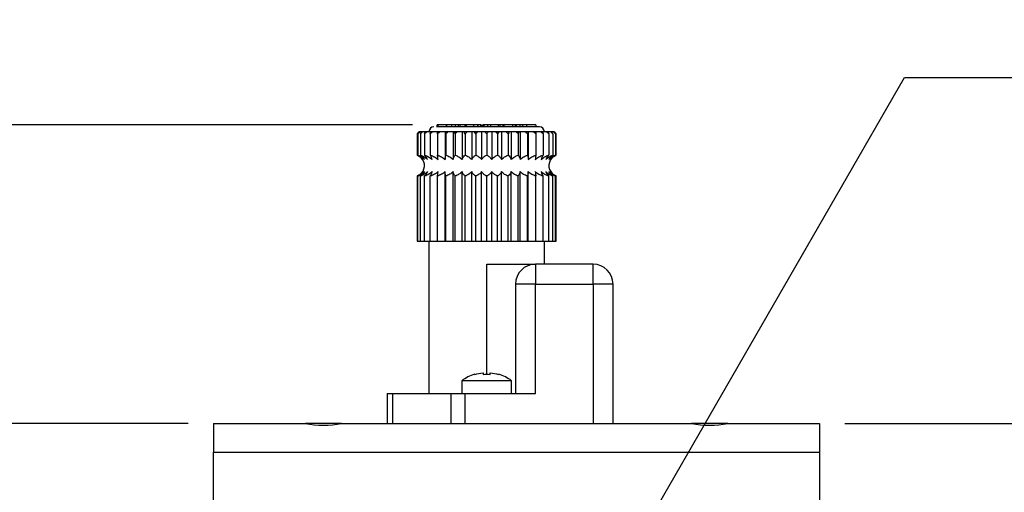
# Model space of a CAD drawing. Header units: millimetres. Extents: x 13 to 546, y 13 to 419.
# Tile 4 of 16: x 107 to 206, y 168 to 216. Entities that reach past the tile are written whole.
import ezdxf

# ---------------------------------------------------------------- set-up
doc = ezdxf.new("R2010")
doc.units = ezdxf.units.MM
doc.header["$LTSCALE"] = 2
doc.layers.add('DIMENSIONS', color=140, linetype='Continuous', lineweight=25)
doc.styles.add('SLDTEXTSTYLE0', font='TXT', dxfattribs={"width": 0.7})
doc.dimstyles.new('SLDDIMSTYLE1', dxfattribs={"dimtxt": 4.316016, "dimasz": 6.604, "dimexe": 0, "dimexo": 0.0625, "dimgap": 1.079004, "dimtad": 0, "dimtih": 1, "dimtoh": 1, "dimrnd": 1e-09, "dimzin": 12, "dimdsep": 46, "dimtxsty": 'SLDTEXTSTYLE0', "dimsah": 1, "dimcen": 0.09, "dimadec": 0, "dimazin": 3, "dimtfac": 1, "dimtofl": 0, "dimtmove": 0, "dimatfit": 3, "dimfxl": 0, "dimfrac": 2, "dimtolj": 1, "dimtzin": 12, "dimarcsym": 0})
doc.dimstyles.new('SLDDIMSTYLE3', dxfattribs={"dimtxt": 4.316016, "dimasz": 6.604, "dimexe": 0, "dimexo": 0.0625, "dimgap": 1.079004, "dimtad": 0, "dimtih": 1, "dimtoh": 1, "dimrnd": 1e-09, "dimzin": 12, "dimdsep": 46, "dimtxsty": 'SLDTEXTSTYLE0', "dimsah": 1, "dimcen": 0, "dimadec": 0, "dimazin": 3, "dimtfac": 1, "dimtofl": 0, "dimtmove": 0, "dimatfit": 3, "dimfxl": 0, "dimfrac": 2, "dimtolj": 1, "dimtzin": 12, "dimarcsym": 0})

# ---------------------------------------------------------------- blocks, each defined once
blk = doc.blocks.new('_D_1')
at = {"layer": 'DIMENSIONS'}
for p, q in [((189.831, 175.306), (242.691, 175.306)), ((236.341, 175.306), (236.341, 153.745)), ((229.929, 145.919), (228.479, 145.919)), ((228.479, 145.919), (228.479, 139.06)), ((242.754, 145.919), (244.203, 145.919)), ((244.203, 145.919), (244.203, 139.06)), ((228.479, 139.06), (229.929, 139.06)), ((244.203, 139.06), (242.754, 139.06)), ((236.341, 114.606), (236.341, 138.094)), ((188.321, 114.606), (242.691, 114.606))]:
    blk.add_line(p, q, dxfattribs=at)
for points in [[(236.341, 175.306), (235.325, 168.702), (237.357, 168.702)], [(236.341, 114.606), (237.357, 121.21), (235.325, 121.21)]]:
    blk.add_solid(points, dxfattribs=at)
at = {"layer": 'DIMENSIONS', "char_height": 4.2333, "attachment_point": 1, "style": 'SLDTEXTSTYLE0'}
for s, insert in [('60.7', (229.929, 152.343)), ('2.39', (229.929, 144.517))]:
    blk.add_mtext(s, dxfattribs=dict(at, insert=insert))
blk = doc.blocks.new('_D_3')
at = {"layer": 'DIMENSIONS'}
for p, q in [((123.851, 175.306), (82.741, 175.306)), ((89.091, 175.306), (89.091, 148.559)), ((82.679, 140.733), (81.229, 140.733)), ((81.229, 140.733), (81.229, 133.873)), ((95.504, 140.733), (96.953, 140.733)), ((96.953, 140.733), (96.953, 133.873)), ((81.229, 133.873), (82.679, 133.873)), ((96.953, 133.873), (95.504, 133.873)), ((89.091, 104.606), (89.091, 132.907)), ((124.051, 104.606), (82.741, 104.606))]:
    blk.add_line(p, q, dxfattribs=at)
for points in [[(89.091, 175.306), (88.075, 168.702), (90.107, 168.702)], [(89.091, 104.606), (90.107, 111.21), (88.075, 111.21)]]:
    blk.add_solid(points, dxfattribs=at)
at = {"layer": 'DIMENSIONS', "char_height": 4.2333, "attachment_point": 1, "style": 'SLDTEXTSTYLE0'}
for s, insert in [('70.7', (82.679, 147.156)), ('2.78', (82.679, 139.33))]:
    blk.add_mtext(s, dxfattribs=dict(at, insert=insert))
blk = doc.blocks.new('_D_4')
at = {"layer": 'DIMENSIONS'}
for p, q in [((146.38, 205.306), (46.741, 205.306)), ((53.091, 205.306), (53.091, 160.607)), ((46.679, 152.781), (45.229, 152.781)), ((45.229, 152.781), (45.229, 145.921)), ((59.504, 152.781), (60.953, 152.781)), ((60.953, 152.781), (60.953, 145.921)), ((45.229, 145.921), (46.679, 145.921)), ((60.953, 145.921), (59.504, 145.921)), ((53.091, 104.606), (53.091, 144.955)), ((124.051, 104.606), (46.741, 104.606))]:
    blk.add_line(p, q, dxfattribs=at)
for points in [[(53.091, 205.306), (52.075, 198.702), (54.107, 198.702)], [(53.091, 104.606), (54.107, 111.21), (52.075, 111.21)]]:
    blk.add_solid(points, dxfattribs=at)
at = {"layer": 'DIMENSIONS', "char_height": 4.2333, "attachment_point": 1, "style": 'SLDTEXTSTYLE0'}
for s, insert in [('100.7', (44.883, 159.204)), ('3.96', (46.679, 151.378))]:
    blk.add_mtext(s, dxfattribs=dict(at, insert=insert))
blk = doc.blocks.new('_D_5')
at = {"layer": 'DIMENSIONS'}
for p, q in [((158.466, 145.321), (195.836, 210.047)), ((195.836, 210.047), (206.949, 210.047))]:
    blk.add_line(p, q, dxfattribs=at)
blk.add_solid([(158.466, 145.321), (162.648, 150.532), (160.889, 151.548)], dxfattribs=at)
at = {"layer": 'DIMENSIONS', "attachment_point": 1, "style": 'SLDTEXTSTYLE0'}
for s, insert, char_height in [('G1/4', (230.185, 215.504), 4.2333), ('GAUGE / AIR PORT', (210.124, 208.644), 4.23333)]:
    blk.add_mtext(s, dxfattribs=dict(at, insert=insert, char_height=char_height))

msp = doc.modelspace()

# ---------------------------------------------------------------- linework, layer by layer
for p, q in [((148.875, 205.106), (148.875, 205.306)), ((148.92, 205.306), (148.875, 205.306)), ((148.92, 205.306), (148.92, 205.106)), ((149.783, 205.306), (148.92, 205.306)), ((149.783, 205.306), (149.783, 205.106)), ((149.796, 205.306), (149.783, 205.306)), ((149.796, 205.306), (149.796, 205.106)), ((150.295, 205.306), (149.796, 205.306)), ((150.295, 205.306), (150.295, 205.106)), ((150.682, 205.306), (150.295, 205.306)), ((150.682, 205.306), (150.682, 205.106)), ((150.971, 205.306), (150.682, 205.306)), ((150.971, 205.306), (150.971, 205.106)), ((151.153, 205.306), (150.971, 205.306)), ((151.153, 205.306), (151.153, 205.106)), ((151.646, 205.306), (151.153, 205.306)), ((151.646, 205.306), (151.646, 205.106)), ((151.776, 205.306), (151.646, 205.306)), ((151.776, 205.306), (151.776, 205.106)), ((152.509, 205.306), (151.776, 205.306)), ((152.509, 205.306), (152.509, 205.106)), ((152.958, 205.306), (152.509, 205.306)), ((152.958, 205.306), (152.958, 205.106)), ((152.961, 205.306), (152.958, 205.306)), ((152.961, 205.106), (152.961, 205.306)), ((153.232, 205.306), (152.961, 205.306)), ((153.232, 205.306), (153.232, 205.106)), ((153.291, 205.306), (153.232, 205.306)), ((153.291, 205.306), (153.291, 205.106)), ((153.471, 205.106), (153.471, 205.306)), ((153.551, 205.306), (153.471, 205.306)), ((153.551, 205.306), (153.551, 205.106)), ((153.565, 205.106), (153.565, 205.306)), ((153.908, 205.306), (153.565, 205.306)), ((153.908, 205.306), (153.908, 205.106)), ((154.216, 205.306), (153.908, 205.306)), ((154.216, 205.306), (154.216, 205.106)), ((155, 205.306), (154.216, 205.306)), ((155, 205.306), (155, 205.106)), ((155.165, 205.306), (155, 205.306)), ((155.165, 205.306), (155.165, 205.106)), ((155.473, 205.306), (155.165, 205.306)), ((155.473, 205.306), (155.473, 205.106)), ((155.502, 205.306), (155.502, 205.106)), ((155.565, 205.306), (155.502, 205.306)), ((155.565, 205.306), (155.565, 205.106)), ((156.421, 205.306), (155.565, 205.306)), ((156.421, 205.306), (156.421, 205.106)), ((156.753, 205.306), (156.421, 205.306)), ((156.753, 205.106), (156.753, 205.306)), ((156.822, 205.306), (156.753, 205.306)), ((156.822, 205.306), (156.822, 205.106)), ((157.22, 205.306), (156.822, 205.306)), ((157.22, 205.106), (157.22, 205.306)), ((157.45, 205.306), (157.22, 205.306)), ((157.45, 205.306), (157.45, 205.106)), ((157.829, 205.306), (157.45, 205.306)), ((157.829, 205.306), (157.829, 205.106)), ((158.771, 205.306), (157.829, 205.306)), ((158.771, 205.306), (158.771, 205.106)), ((147.041, 204.606), (146.841, 204.406)), ((146.841, 204.406), (146.841, 202.249)), ((146.928, 204.406), (146.928, 202.249)), ((147.044, 204.606), (147.041, 204.606)), ((147.1, 204.606), (147.044, 204.606)), ((147.154, 204.606), (147.1, 204.606)), ((147.323, 204.606), (147.154, 204.606)), ((147.184, 204.406), (147.184, 202.249)), ((147.43, 204.606), (147.323, 204.606)), ((147.706, 204.606), (147.43, 204.606)), ((147.604, 204.406), (147.604, 202.249)), ((147.863, 204.606), (147.706, 204.606)), ((148.24, 204.606), (147.863, 204.606)), ((148.178, 204.406), (148.178, 202.249)), ((148.443, 204.606), (148.24, 204.606)), ((148.913, 204.606), (148.443, 204.606)), ((148.892, 204.406), (148.892, 202.249)), ((149.157, 204.606), (148.913, 204.606)), ((149.666, 204.606), (149.157, 204.606)), ((149.666, 204.606), (149.666, 201.808)), ((149.706, 204.606), (149.666, 204.606)), ((149.985, 204.606), (149.706, 204.606)), ((149.727, 204.406), (149.727, 202.249)), ((150.482, 204.606), (149.985, 204.606)), ((150.482, 204.606), (150.482, 201.808)), ((150.601, 204.606), (150.482, 204.606)), ((150.909, 204.606), (150.601, 204.606)), ((150.663, 204.406), (150.663, 202.249)), ((151.381, 204.606), (150.909, 204.606)), ((151.381, 204.606), (151.381, 201.808)), ((151.577, 204.606), (151.381, 204.606)), ((151.905, 204.606), (151.577, 204.606)), ((151.678, 204.406), (151.678, 202.249)), ((152.341, 204.606), (151.905, 204.606)), ((152.341, 204.606), (152.341, 201.808)), ((152.607, 204.606), (152.341, 204.606)), ((152.949, 204.606), (152.607, 204.606)), ((152.746, 204.406), (152.746, 202.249)), ((153.337, 204.606), (152.949, 204.606)), ((153.337, 204.606), (153.337, 201.808)), ((153.669, 204.606), (153.337, 204.606)), ((154.014, 204.606), (153.669, 204.606)), ((153.841, 204.406), (153.841, 202.249)), ((154.346, 204.606), (154.014, 204.606)), ((154.346, 204.606), (154.346, 201.808)), ((154.734, 204.606), (154.346, 204.606)), ((155.075, 204.606), (154.734, 204.606)), ((154.936, 204.406), (154.936, 202.249)), ((155.342, 204.606), (155.075, 204.606)), ((155.342, 204.606), (155.342, 201.808)), ((155.778, 204.606), (155.342, 204.606)), ((156.106, 204.606), (155.778, 204.606)), ((156.005, 204.406), (156.005, 202.249)), ((156.302, 204.606), (156.106, 204.606)), ((156.302, 204.606), (156.302, 201.808)), ((156.774, 204.606), (156.302, 204.606)), ((157.081, 204.606), (156.774, 204.606)), ((157.019, 204.406), (157.019, 202.249)), ((157.201, 204.606), (157.081, 204.606)), ((157.201, 204.606), (157.201, 201.808)), ((157.697, 204.606), (157.201, 204.606)), ((157.977, 204.606), (157.697, 204.606)), ((157.956, 204.406), (157.956, 202.249)), ((158.017, 204.606), (157.977, 204.606)), ((158.017, 204.606), (158.017, 201.808)), ((158.526, 204.606), (158.017, 204.606)), ((158.77, 204.606), (158.526, 204.606)), ((159.239, 204.606), (158.77, 204.606)), ((158.791, 204.406), (158.791, 202.249)), ((159.442, 204.606), (159.239, 204.606)), ((159.82, 204.606), (159.442, 204.606)), ((159.505, 204.406), (159.505, 202.249)), ((159.977, 204.606), (159.82, 204.606)), ((160.253, 204.606), (159.977, 204.606)), ((160.078, 204.406), (160.078, 202.249)), ((160.36, 204.606), (160.253, 204.606)), ((160.528, 204.606), (160.36, 204.606)), ((160.499, 204.406), (160.499, 202.249)), ((160.583, 204.606), (160.528, 204.606)), ((160.639, 204.606), (160.583, 204.606)), ((160.641, 204.606), (160.639, 204.606)), ((160.841, 204.406), (160.641, 204.606)), ((160.755, 204.406), (160.755, 202.249)), ((160.841, 202.249), (160.841, 204.406)), ((146.848, 202.247), (146.881, 202.235)), ((146.841, 200.163), (146.841, 193.606)), ((146.928, 193.606), (146.928, 200.163)), ((147.184, 193.606), (147.184, 200.163)), ((147.604, 193.606), (147.604, 200.163)), ((148.178, 193.606), (148.178, 200.163)), ((148.892, 193.606), (148.892, 200.163)), ((149.666, 193.606), (149.666, 200.604)), ((149.727, 193.606), (149.727, 200.163)), ((150.482, 193.606), (150.482, 200.604)), ((150.663, 193.606), (150.663, 200.163)), ((151.381, 193.606), (151.381, 200.604)), ((151.678, 193.606), (151.678, 200.163)), ((152.341, 193.606), (152.341, 200.604)), ((152.746, 193.606), (152.746, 200.163)), ((153.337, 193.606), (153.337, 200.604)), ((153.841, 193.606), (153.841, 200.163)), ((154.346, 193.606), (154.346, 200.604)), ((154.936, 193.606), (154.936, 200.163)), ((155.342, 193.606), (155.342, 200.604)), ((156.005, 193.606), (156.005, 200.163)), ((156.302, 193.606), (156.302, 200.604)), ((157.019, 193.606), (157.019, 200.163)), ((157.201, 193.606), (157.201, 200.604)), ((157.956, 193.606), (157.956, 200.163)), ((158.017, 193.606), (158.017, 200.604)), ((158.791, 193.606), (158.791, 200.163)), ((159.505, 193.606), (159.505, 200.163)), ((160.078, 193.606), (160.078, 200.163)), ((160.499, 193.606), (160.499, 200.163)), ((160.755, 193.606), (160.755, 200.163)), ((160.835, 200.165), (160.802, 200.178)), ((160.841, 193.606), (160.841, 200.163)), ((146.841, 193.606), (146.928, 193.606)), ((146.928, 193.606), (147.184, 193.606)), ((147.184, 193.606), (147.604, 193.606)), ((147.604, 193.606), (148.178, 193.606)), ((148.041, 193.606), (148.041, 178.306)), ((148.178, 193.606), (148.892, 193.606)), ((148.892, 193.606), (149.666, 193.606)), ((149.666, 193.606), (149.727, 193.606)), ((149.727, 193.606), (150.482, 193.606)), ((150.482, 193.606), (150.663, 193.606)), ((150.663, 193.606), (151.381, 193.606)), ((151.381, 193.606), (151.678, 193.606)), ((151.678, 193.606), (152.341, 193.606)), ((152.341, 193.606), (152.746, 193.606)), ((152.746, 193.606), (153.337, 193.606)), ((153.337, 193.606), (153.841, 193.606)), ((153.841, 193.606), (154.346, 193.606)), ((154.346, 193.606), (154.936, 193.606)), ((154.936, 193.606), (155.342, 193.606)), ((155.342, 193.606), (156.005, 193.606)), ((156.005, 193.606), (156.302, 193.606)), ((156.302, 193.606), (157.019, 193.606)), ((157.019, 193.606), (157.201, 193.606)), ((157.201, 193.606), (157.956, 193.606)), ((157.956, 193.606), (158.017, 193.606)), ((158.017, 193.606), (158.791, 193.606)), ((158.791, 193.606), (159.505, 193.606)), ((159.505, 193.606), (160.078, 193.606)), ((159.641, 191.306), (159.641, 193.606)), ((160.078, 193.606), (160.499, 193.606)), ((160.499, 193.606), (160.755, 193.606)), ((160.755, 193.606), (160.841, 193.606)), ((153.841, 191.306), (158.741, 191.306)), ((153.841, 180.252), (153.841, 191.306)), ((158.741, 191.306), (158.741, 189.306)), ((164.541, 191.306), (158.741, 191.306)), ((164.541, 189.306), (164.541, 191.306)), ((158.741, 189.306), (156.741, 189.306)), ((156.741, 189.306), (156.741, 178.306)), ((158.741, 178.306), (158.741, 189.306)), ((158.741, 189.306), (164.541, 189.306)), ((166.541, 189.306), (164.541, 189.306)), ((164.541, 189.306), (164.541, 175.306)), ((166.541, 175.306), (166.541, 189.306)), ((152.641, 180.252), (152.641, 180.236)), ((153.476, 180.395), (153.476, 180.236)), ((154.206, 180.236), (154.206, 180.395)), ((155.041, 180.236), (155.041, 180.252)), ((151.341, 179.606), (151.341, 178.306)), ((156.341, 179.606), (151.341, 179.606)), ((156.341, 178.306), (156.341, 179.606)), ((143.841, 178.306), (143.841, 175.306)), ((143.841, 178.306), (144.427, 178.306)), ((144.427, 175.306), (144.427, 178.306)), ((144.427, 178.306), (150.256, 178.306)), ((150.256, 178.306), (150.256, 175.306)), ((150.256, 178.306), (151.67, 178.306)), ((151.67, 175.306), (151.67, 178.306)), ((151.67, 178.306), (158.741, 178.306)), ((126.391, 175.306), (126.391, 172.419)), ((126.391, 175.306), (135.617, 175.306)), ((139.266, 175.306), (135.617, 175.306)), ((139.266, 175.306), (174.417, 175.306)), ((178.066, 175.306), (174.417, 175.306)), ((178.066, 175.306), (187.291, 175.306)), ((187.291, 175.306), (187.291, 172.419)), ((126.391, 172.419), (187.291, 172.419)), ((126.391, 160.306), (126.391, 172.419)), ((187.291, 172.419), (187.291, 160.306))]:
    msp.add_line(p, q)
for centre, radius, start, end in [((148.541, 204.606), 0.5, 90, 180), ((159.141, 204.606), 0.5, 0, 90), ((146.491, 201.206), 1.1, 317.18379, 59.09101), ((161.191, 201.206), 1.1, 137.18379, 239.09101), ((158.741, 189.306), 2, 90, 180), ((164.541, 189.306), 2, 0, 90), ((153.841, 176.206), 4.22, 106.52061, 126.32872), ((153.841, 176.206), 4.22, 53.67128, 73.47939)]:
    msp.add_arc(centre, radius, start, end)
for centre in [(137.441, 178.424), (176.241, 178.424)]:
    msp.add_ellipse(centre, major_axis=(5.7, 0), ratio=0.57735, start_param=4.386506, end_param=5.038272)
for points, knots in [([(159.117, 205.106), (159.123, 205.106), (159.145, 205.106), (158.967, 205.106), (158.596, 205.106), (158.029, 205.106), (157.306, 205.106), (156.448, 205.106), (155.49, 205.106), (154.468, 205.106), (153.423, 205.106), (152.394, 205.106), (151.42, 205.106), (150.539, 205.106), (149.787, 205.106), (149.179, 205.106), (148.927, 205.106), (148.801, 205.106)], [0, 0, 0, 0, 0.027769, 0.097213, 0.166658, 0.236102, 0.305542, 0.374985, 0.444439, 0.513893, 0.583336, 0.652776, 0.72222, 0.791666, 0.86111, 0.930559, 1, 1, 1, 1]), ([(146.841, 202.249), (146.953, 202.211), (147.06, 202.157), (147.26, 202.011), (147.353, 201.92), (147.432, 201.808)], [0, 0, 0, 0, 0.5, 0.5, 1, 1, 1, 1]), ([(147.432, 201.808), (147.365, 201.92), (147.287, 202.009), (147.116, 202.156), (147.023, 202.211), (146.928, 202.249)], [0, 0, 0, 0, 0.5, 0.5, 1, 1, 1, 1]), ([(146.928, 202.249), (147.053, 202.211), (147.172, 202.157), (147.397, 202.011), (147.502, 201.92), (147.59, 201.808)], [0, 0, 0, 0, 0.5, 0.5, 1, 1, 1, 1]), ([(147.59, 201.808), (147.536, 201.92), (147.473, 202.009), (147.335, 202.156), (147.261, 202.211), (147.184, 202.249)], [0, 0, 0, 0, 0.5, 0.5, 1, 1, 1, 1]), ([(147.184, 202.249), (147.32, 202.211), (147.449, 202.157), (147.693, 202.011), (147.806, 201.92), (147.902, 201.808)], [0, 0, 0, 0, 0.5, 0.5, 1, 1, 1, 1]), ([(147.902, 201.808), (147.862, 201.92), (147.816, 202.009), (147.715, 202.156), (147.661, 202.211), (147.604, 202.249)], [0, 0, 0, 0, 0.5, 0.5, 1, 1, 1, 1]), ([(147.604, 202.249), (147.747, 202.211), (147.883, 202.157), (148.14, 202.011), (148.259, 201.92), (148.36, 201.808)], [0, 0, 0, 0, 0.5, 0.5, 1, 1, 1, 1]), ([(148.36, 201.808), (148.335, 201.92), (148.307, 202.009), (148.246, 202.156), (148.213, 202.211), (148.178, 202.249)], [0, 0, 0, 0, 0.5, 0.5, 1, 1, 1, 1]), ([(148.178, 202.249), (148.325, 202.211), (148.464, 202.157), (148.727, 202.011), (148.85, 201.92), (148.953, 201.808)], [0, 0, 0, 0, 0.5, 0.5, 1, 1, 1, 1]), ([(148.953, 201.808), (148.944, 201.92), (148.935, 202.009), (148.914, 202.156), (148.903, 202.211), (148.892, 202.249)], [0, 0, 0, 0, 0.5, 0.5, 1, 1, 1, 1]), ([(148.892, 202.249), (149.038, 202.211), (149.178, 202.157), (149.44, 202.011), (149.563, 201.92), (149.666, 201.808)], [0, 0, 0, 0, 0.5, 0.5, 1, 1, 1, 1]), ([(149.666, 201.808), (149.674, 201.92), (149.684, 202.009), (149.704, 202.156), (149.715, 202.211), (149.727, 202.249)], [0, 0, 0, 0, 0.5, 0.5, 1, 1, 1, 1]), ([(149.727, 202.249), (149.87, 202.211), (150.006, 202.157), (150.262, 202.011), (150.382, 201.92), (150.482, 201.808)], [0, 0, 0, 0, 0.5, 0.5, 1, 1, 1, 1]), ([(150.482, 201.808), (150.506, 201.92), (150.534, 202.009), (150.596, 202.156), (150.629, 202.211), (150.663, 202.249)], [0, 0, 0, 0, 0.5, 0.5, 1, 1, 1, 1]), ([(150.663, 202.249), (150.799, 202.211), (150.929, 202.157), (151.172, 202.011), (151.286, 201.92), (151.381, 201.808)], [0, 0, 0, 0, 0.5, 0.5, 1, 1, 1, 1]), ([(151.381, 201.808), (151.421, 201.92), (151.467, 202.009), (151.567, 202.156), (151.622, 202.211), (151.678, 202.249)], [0, 0, 0, 0, 0.5, 0.5, 1, 1, 1, 1]), ([(151.678, 202.249), (151.804, 202.211), (151.923, 202.157), (152.148, 202.011), (152.252, 201.92), (152.341, 201.808)], [0, 0, 0, 0, 0.5, 0.5, 1, 1, 1, 1]), ([(152.341, 201.808), (152.395, 201.92), (152.457, 202.009), (152.595, 202.156), (152.669, 202.211), (152.746, 202.249)], [0, 0, 0, 0, 0.5, 0.5, 1, 1, 1, 1]), ([(152.746, 202.249), (152.858, 202.211), (152.965, 202.157), (153.165, 202.011), (153.258, 201.92), (153.337, 201.808)], [0, 0, 0, 0, 0.5, 0.5, 1, 1, 1, 1]), ([(153.337, 201.808), (153.404, 201.92), (153.482, 202.009), (153.653, 202.156), (153.746, 202.211), (153.841, 202.249)], [0, 0, 0, 0, 0.5, 0.5, 1, 1, 1, 1]), ([(153.841, 202.249), (153.937, 202.211), (154.028, 202.157), (154.199, 202.011), (154.279, 201.92), (154.346, 201.808)], [0, 0, 0, 0, 0.5, 0.5, 1, 1, 1, 1]), ([(154.346, 201.808), (154.425, 201.92), (154.516, 202.009), (154.716, 202.156), (154.824, 202.211), (154.936, 202.249)], [0, 0, 0, 0, 0.5, 0.5, 1, 1, 1, 1]), ([(154.936, 202.249), (155.013, 202.211), (155.086, 202.157), (155.224, 202.011), (155.288, 201.92), (155.342, 201.808)], [0, 0, 0, 0, 0.5, 0.5, 1, 1, 1, 1]), ([(155.342, 201.808), (155.431, 201.92), (155.533, 202.009), (155.757, 202.156), (155.879, 202.211), (156.005, 202.249)], [0, 0, 0, 0, 0.5, 0.5, 1, 1, 1, 1]), ([(156.005, 202.249), (156.061, 202.211), (156.114, 202.157), (156.215, 202.011), (156.262, 201.92), (156.302, 201.808)], [0, 0, 0, 0, 0.5, 0.5, 1, 1, 1, 1]), ([(156.302, 201.808), (156.398, 201.92), (156.508, 202.009), (156.751, 202.156), (156.883, 202.211), (157.019, 202.249)], [0, 0, 0, 0, 0.5, 0.5, 1, 1, 1, 1]), ([(157.019, 202.249), (157.054, 202.211), (157.086, 202.157), (157.148, 202.011), (157.177, 201.92), (157.201, 201.808)], [0, 0, 0, 0, 0.5, 0.5, 1, 1, 1, 1]), ([(157.201, 201.808), (157.301, 201.92), (157.418, 202.009), (157.674, 202.156), (157.813, 202.211), (157.956, 202.249)], [0, 0, 0, 0, 0.5, 0.5, 1, 1, 1, 1]), ([(157.956, 202.249), (157.967, 202.211), (157.978, 202.157), (157.999, 202.011), (158.009, 201.92), (158.017, 201.808)], [0, 0, 0, 0, 0.5, 0.5, 1, 1, 1, 1]), ([(158.017, 201.808), (158.12, 201.92), (158.24, 202.009), (158.502, 202.156), (158.644, 202.211), (158.791, 202.249)], [0, 0, 0, 0, 0.5, 0.5, 1, 1, 1, 1]), ([(158.791, 202.249), (158.78, 202.211), (158.769, 202.157), (158.748, 202.011), (158.738, 201.92), (158.73, 201.808)], [0, 0, 0, 0, 0.5, 0.5, 1, 1, 1, 1]), ([(158.73, 201.808), (158.834, 201.92), (158.953, 202.009), (159.215, 202.156), (159.358, 202.211), (159.505, 202.249)], [0, 0, 0, 0, 0.5, 0.5, 1, 1, 1, 1]), ([(159.505, 202.249), (159.47, 202.211), (159.438, 202.157), (159.376, 202.011), (159.347, 201.92), (159.323, 201.808)], [0, 0, 0, 0, 0.5, 0.5, 1, 1, 1, 1]), ([(159.323, 201.808), (159.424, 201.92), (159.541, 202.009), (159.797, 202.156), (159.935, 202.211), (160.078, 202.249)], [0, 0, 0, 0, 0.5, 0.5, 1, 1, 1, 1]), ([(160.078, 202.249), (160.022, 202.211), (159.969, 202.157), (159.868, 202.011), (159.821, 201.92), (159.781, 201.808)], [0, 0, 0, 0, 0.5, 0.5, 1, 1, 1, 1]), ([(159.781, 201.808), (159.877, 201.92), (159.988, 202.009), (160.231, 202.156), (160.363, 202.211), (160.499, 202.249)], [0, 0, 0, 0, 0.5, 0.5, 1, 1, 1, 1]), ([(160.499, 202.249), (160.422, 202.211), (160.349, 202.157), (160.211, 202.011), (160.147, 201.92), (160.093, 201.808)], [0, 0, 0, 0, 0.5, 0.5, 1, 1, 1, 1]), ([(160.093, 201.808), (160.181, 201.92), (160.284, 202.009), (160.508, 202.156), (160.63, 202.211), (160.755, 202.249)], [0, 0, 0, 0, 0.5, 0.5, 1, 1, 1, 1]), ([(160.755, 202.249), (160.66, 202.211), (160.569, 202.157), (160.398, 202.011), (160.318, 201.92), (160.251, 201.808)], [0, 0, 0, 0, 0.5, 0.5, 1, 1, 1, 1]), ([(160.251, 201.808), (160.33, 201.92), (160.421, 202.009), (160.621, 202.156), (160.729, 202.211), (160.841, 202.249)], [0, 0, 0, 0, 0.5, 0.5, 1, 1, 1, 1]), ([(147.432, 200.604), (147.353, 200.492), (147.262, 200.403), (147.062, 200.257), (146.953, 200.201), (146.841, 200.163)], [0, 0, 0, 0, 0.5, 0.5, 1, 1, 1, 1]), ([(147.59, 200.604), (147.501, 200.492), (147.399, 200.403), (147.175, 200.257), (147.053, 200.201), (146.928, 200.163)], [0, 0, 0, 0, 0.5, 0.5, 1, 1, 1, 1]), ([(146.928, 200.163), (147.023, 200.201), (147.114, 200.255), (147.285, 200.401), (147.365, 200.493), (147.432, 200.604)], [0, 0, 0, 0, 0.5, 0.5, 1, 1, 1, 1]), ([(147.902, 200.604), (147.806, 200.492), (147.695, 200.403), (147.452, 200.257), (147.32, 200.201), (147.184, 200.163)], [0, 0, 0, 0, 0.5, 0.5, 1, 1, 1, 1]), ([(147.184, 200.163), (147.261, 200.201), (147.334, 200.255), (147.472, 200.401), (147.536, 200.493), (147.59, 200.604)], [0, 0, 0, 0, 0.5, 0.5, 1, 1, 1, 1]), ([(148.36, 200.604), (148.259, 200.492), (148.142, 200.403), (147.886, 200.257), (147.748, 200.201), (147.604, 200.163)], [0, 0, 0, 0, 0.5, 0.5, 1, 1, 1, 1]), ([(147.604, 200.163), (147.661, 200.201), (147.714, 200.255), (147.815, 200.401), (147.862, 200.493), (147.902, 200.604)], [0, 0, 0, 0, 0.5, 0.5, 1, 1, 1, 1]), ([(148.953, 200.604), (148.849, 200.492), (148.73, 200.403), (148.467, 200.257), (148.325, 200.201), (148.178, 200.163)], [0, 0, 0, 0, 0.5, 0.5, 1, 1, 1, 1]), ([(148.178, 200.163), (148.213, 200.201), (148.245, 200.255), (148.307, 200.401), (148.335, 200.493), (148.36, 200.604)], [0, 0, 0, 0, 0.5, 0.5, 1, 1, 1, 1]), ([(149.666, 200.604), (149.563, 200.492), (149.443, 200.403), (149.181, 200.257), (149.038, 200.201), (148.892, 200.163)], [0, 0, 0, 0, 0.5, 0.5, 1, 1, 1, 1]), ([(148.892, 200.163), (148.903, 200.201), (148.914, 200.255), (148.935, 200.401), (148.944, 200.493), (148.953, 200.604)], [0, 0, 0, 0, 0.5, 0.5, 1, 1, 1, 1]), ([(149.727, 200.163), (149.715, 200.201), (149.704, 200.255), (149.684, 200.401), (149.674, 200.493), (149.666, 200.604)], [0, 0, 0, 0, 0.5, 0.5, 1, 1, 1, 1]), ([(150.482, 200.604), (150.381, 200.492), (150.265, 200.403), (150.009, 200.257), (149.87, 200.201), (149.727, 200.163)], [0, 0, 0, 0, 0.5, 0.5, 1, 1, 1, 1]), ([(150.663, 200.163), (150.629, 200.201), (150.596, 200.255), (150.535, 200.401), (150.506, 200.493), (150.482, 200.604)], [0, 0, 0, 0, 0.5, 0.5, 1, 1, 1, 1]), ([(151.381, 200.604), (151.285, 200.492), (151.174, 200.403), (150.931, 200.257), (150.8, 200.201), (150.663, 200.163)], [0, 0, 0, 0, 0.5, 0.5, 1, 1, 1, 1]), ([(151.678, 200.163), (151.622, 200.201), (151.568, 200.255), (151.468, 200.401), (151.421, 200.493), (151.381, 200.604)], [0, 0, 0, 0, 0.5, 0.5, 1, 1, 1, 1]), ([(152.341, 200.604), (152.252, 200.492), (152.15, 200.403), (151.925, 200.257), (151.804, 200.201), (151.678, 200.163)], [0, 0, 0, 0, 0.5, 0.5, 1, 1, 1, 1]), ([(152.746, 200.163), (152.669, 200.201), (152.596, 200.255), (152.459, 200.401), (152.395, 200.493), (152.341, 200.604)], [0, 0, 0, 0, 0.5, 0.5, 1, 1, 1, 1]), ([(153.337, 200.604), (153.258, 200.492), (153.167, 200.403), (152.967, 200.257), (152.858, 200.201), (152.746, 200.163)], [0, 0, 0, 0, 0.5, 0.5, 1, 1, 1, 1]), ([(153.841, 200.163), (153.746, 200.201), (153.655, 200.255), (153.484, 200.401), (153.404, 200.493), (153.337, 200.604)], [0, 0, 0, 0, 0.5, 0.5, 1, 1, 1, 1]), ([(154.346, 200.604), (154.279, 200.492), (154.201, 200.403), (154.03, 200.257), (153.937, 200.201), (153.841, 200.163)], [0, 0, 0, 0, 0.5, 0.5, 1, 1, 1, 1]), ([(154.936, 200.163), (154.825, 200.201), (154.718, 200.255), (154.518, 200.401), (154.424, 200.493), (154.346, 200.604)], [0, 0, 0, 0, 0.5, 0.5, 1, 1, 1, 1]), ([(155.342, 200.604), (155.288, 200.492), (155.225, 200.403), (155.088, 200.257), (155.013, 200.201), (154.936, 200.163)], [0, 0, 0, 0, 0.5, 0.5, 1, 1, 1, 1]), ([(156.005, 200.163), (155.879, 200.201), (155.76, 200.255), (155.535, 200.401), (155.43, 200.493), (155.342, 200.604)], [0, 0, 0, 0, 0.5, 0.5, 1, 1, 1, 1]), ([(156.302, 200.604), (156.262, 200.492), (156.216, 200.403), (156.115, 200.257), (156.061, 200.201), (156.005, 200.163)], [0, 0, 0, 0, 0.5, 0.5, 1, 1, 1, 1]), ([(157.019, 200.163), (156.883, 200.201), (156.754, 200.255), (156.511, 200.401), (156.397, 200.493), (156.302, 200.604)], [0, 0, 0, 0, 0.5, 0.5, 1, 1, 1, 1]), ([(157.201, 200.604), (157.176, 200.492), (157.148, 200.403), (157.087, 200.257), (157.054, 200.201), (157.019, 200.163)], [0, 0, 0, 0, 0.5, 0.5, 1, 1, 1, 1]), ([(157.956, 200.163), (157.813, 200.201), (157.677, 200.255), (157.421, 200.401), (157.301, 200.493), (157.201, 200.604)], [0, 0, 0, 0, 0.5, 0.5, 1, 1, 1, 1]), ([(158.017, 200.604), (158.009, 200.492), (157.999, 200.403), (157.979, 200.257), (157.967, 200.201), (157.956, 200.163)], [0, 0, 0, 0, 0.5, 0.5, 1, 1, 1, 1]), ([(158.791, 200.163), (158.644, 200.201), (158.505, 200.255), (158.242, 200.401), (158.12, 200.493), (158.017, 200.604)], [0, 0, 0, 0, 0.5, 0.5, 1, 1, 1, 1]), ([(159.505, 200.163), (159.358, 200.201), (159.218, 200.255), (158.956, 200.401), (158.833, 200.493), (158.73, 200.604)], [0, 0, 0, 0, 0.5, 0.5, 1, 1, 1, 1]), ([(158.73, 200.604), (158.738, 200.492), (158.748, 200.403), (158.768, 200.257), (158.78, 200.201), (158.791, 200.163)], [0, 0, 0, 0, 0.5, 0.5, 1, 1, 1, 1]), ([(160.078, 200.163), (159.935, 200.201), (159.799, 200.255), (159.543, 200.401), (159.424, 200.493), (159.323, 200.604)], [0, 0, 0, 0, 0.5, 0.5, 1, 1, 1, 1]), ([(159.323, 200.604), (159.347, 200.492), (159.375, 200.403), (159.437, 200.257), (159.47, 200.201), (159.505, 200.163)], [0, 0, 0, 0, 0.5, 0.5, 1, 1, 1, 1]), ([(160.499, 200.163), (160.363, 200.201), (160.234, 200.255), (159.99, 200.401), (159.877, 200.493), (159.781, 200.604)], [0, 0, 0, 0, 0.5, 0.5, 1, 1, 1, 1]), ([(159.781, 200.604), (159.821, 200.492), (159.867, 200.403), (159.967, 200.257), (160.022, 200.201), (160.078, 200.163)], [0, 0, 0, 0, 0.5, 0.5, 1, 1, 1, 1]), ([(160.755, 200.163), (160.63, 200.201), (160.511, 200.255), (160.286, 200.401), (160.181, 200.493), (160.093, 200.604)], [0, 0, 0, 0, 0.5, 0.5, 1, 1, 1, 1]), ([(160.093, 200.604), (160.147, 200.492), (160.21, 200.403), (160.347, 200.257), (160.422, 200.201), (160.499, 200.163)], [0, 0, 0, 0, 0.5, 0.5, 1, 1, 1, 1]), ([(160.841, 200.163), (160.73, 200.201), (160.623, 200.255), (160.423, 200.401), (160.329, 200.493), (160.251, 200.604)], [0, 0, 0, 0, 0.5, 0.5, 1, 1, 1, 1]), ([(160.251, 200.604), (160.318, 200.492), (160.396, 200.403), (160.567, 200.257), (160.66, 200.201), (160.755, 200.163)], [0, 0, 0, 0, 0.5, 0.5, 1, 1, 1, 1])]:
    msp.add_open_spline(points, degree=3, knots=knots)
for points in [[(147.044, 204.606), (146.976, 204.54), (146.909, 204.473), (146.841, 204.406)], [(147.154, 204.606), (147.078, 204.54), (147.003, 204.473), (146.928, 204.406)], [(146.928, 204.406), (146.985, 204.473), (147.042, 204.54), (147.1, 204.606)], [(147.43, 204.606), (147.347, 204.54), (147.266, 204.473), (147.184, 204.406)], [(147.184, 204.406), (147.23, 204.473), (147.276, 204.54), (147.323, 204.606)], [(147.863, 204.606), (147.776, 204.54), (147.69, 204.473), (147.604, 204.406)], [(147.604, 204.406), (147.638, 204.473), (147.672, 204.54), (147.706, 204.606)], [(148.443, 204.606), (148.355, 204.54), (148.266, 204.473), (148.178, 204.406)], [(148.178, 204.406), (148.199, 204.473), (148.22, 204.54), (148.24, 204.606)], [(149.157, 204.606), (149.068, 204.54), (148.98, 204.473), (148.892, 204.406)], [(148.892, 204.406), (148.899, 204.473), (148.906, 204.54), (148.913, 204.606)], [(149.727, 204.406), (149.72, 204.473), (149.713, 204.54), (149.706, 204.606)], [(149.985, 204.606), (149.899, 204.54), (149.813, 204.473), (149.727, 204.406)], [(150.663, 204.406), (150.643, 204.473), (150.622, 204.54), (150.601, 204.606)], [(150.909, 204.606), (150.827, 204.54), (150.745, 204.473), (150.663, 204.406)], [(151.678, 204.406), (151.644, 204.473), (151.611, 204.54), (151.577, 204.606)], [(151.905, 204.606), (151.829, 204.54), (151.754, 204.473), (151.678, 204.406)], [(152.746, 204.406), (152.7, 204.473), (152.654, 204.54), (152.607, 204.606)], [(152.949, 204.606), (152.881, 204.54), (152.813, 204.473), (152.746, 204.406)], [(153.841, 204.406), (153.784, 204.473), (153.727, 204.54), (153.669, 204.606)], [(154.014, 204.606), (153.956, 204.54), (153.899, 204.473), (153.841, 204.406)], [(154.936, 204.406), (154.869, 204.473), (154.802, 204.54), (154.734, 204.606)], [(155.075, 204.606), (155.029, 204.54), (154.983, 204.473), (154.936, 204.406)], [(156.005, 204.406), (155.929, 204.473), (155.854, 204.54), (155.778, 204.606)], [(156.106, 204.606), (156.072, 204.54), (156.038, 204.473), (156.005, 204.406)], [(157.019, 204.406), (156.938, 204.473), (156.856, 204.54), (156.774, 204.606)], [(157.081, 204.606), (157.061, 204.54), (157.04, 204.473), (157.019, 204.406)], [(157.956, 204.406), (157.87, 204.473), (157.784, 204.54), (157.697, 204.606)], [(157.977, 204.606), (157.97, 204.54), (157.963, 204.473), (157.956, 204.406)], [(158.791, 204.406), (158.703, 204.473), (158.615, 204.54), (158.526, 204.606)], [(158.77, 204.606), (158.777, 204.54), (158.784, 204.473), (158.791, 204.406)], [(159.505, 204.406), (159.417, 204.473), (159.328, 204.54), (159.239, 204.606)], [(159.442, 204.606), (159.463, 204.54), (159.484, 204.473), (159.505, 204.406)], [(160.078, 204.406), (159.993, 204.473), (159.906, 204.54), (159.82, 204.606)], [(159.977, 204.606), (160.011, 204.54), (160.045, 204.473), (160.078, 204.406)], [(160.499, 204.406), (160.417, 204.473), (160.335, 204.54), (160.253, 204.606)], [(160.499, 204.406), (160.453, 204.473), (160.406, 204.54), (160.36, 204.606)], [(160.755, 204.406), (160.68, 204.473), (160.604, 204.54), (160.528, 204.606)], [(160.583, 204.606), (160.64, 204.54), (160.698, 204.473), (160.755, 204.406)], [(160.841, 204.406), (160.774, 204.473), (160.707, 204.54), (160.639, 204.606)], [(152.641, 180.236), (152.914, 180.317), (153.193, 180.37), (153.476, 180.395)], [(153.476, 180.236), (153.719, 180.258), (153.964, 180.258), (154.206, 180.236)], [(154.206, 180.395), (154.49, 180.37), (154.768, 180.317), (155.041, 180.236)]]:
    msp.add_open_spline(points, degree=3)

# ---------------------------------------------------------------- dimensions: what is measured, and where the dimension line sits
at = {"layer": 'DIMENSIONS'}
dim = msp.add_radius_dim(center=(156.841, 142.506), mpoint=(158.466, 145.321), text='G1/4\\PGAUGE / AIR PORT', dimstyle='SLDDIMSTYLE3', dxfattribs=at)
dim.commit()
dim.dimension.update_dxf_attribs({"geometry": '_D_5', "text_midpoint": (237.244, 210.047), "dimtype": 164})
for base, p1, p2, picture, middle in [((53.091, 205.306), (126.591, 104.606), (148.92, 205.306), '_D_4', (53.091, 152.781)), ((89.091, 104.606), (126.391, 175.306), (126.591, 104.606), '_D_3', (89.091, 140.733)), ((236.341, 175.306), (185.781, 114.606), (187.291, 175.306), '_D_1', (236.341, 145.919))]:
    dim = msp.add_linear_dim(base=base, p1=p1, p2=p2, angle=90, dimstyle='SLDDIMSTYLE1', dxfattribs=at)
    dim.commit()
    dim.dimension.update_dxf_attribs({"geometry": picture, "text_midpoint": middle, "dimtype": 160})

doc.saveas('drawing.dxf')
